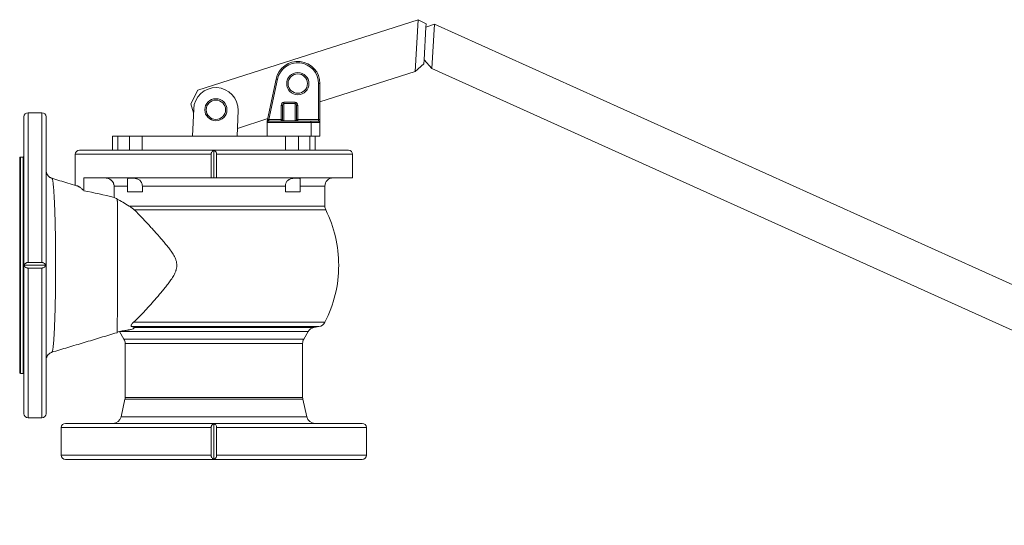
# Model space of a CAD drawing. Header units: millimetres. Extents: x -1139 to 1175, y -419 to 1055.
# Tile 1 of 4: x -1135 to -425, y -158 to 207. Entities that reach past the tile are written whole.
import ezdxf

# ---------------------------------------------------------------- set-up
doc = ezdxf.new("R2010")
doc.units = ezdxf.units.MM

msp = doc.modelspace()

# ---------------------------------------------------------------- linework, layer by layer
at = {"color": 7, "linetype": 'Continuous', "lineweight": 15}
for p, q in [((-847.68, 206.74), (-1006.35, 156.02)), ((-849.82, 169.31), (-847.68, 206.74)), ((-841.85, 203.73), (-847.68, 206.74)), ((-843.33, 177.81), (-841.99, 201.23)), ((-841.85, 203.73), (-841.99, 201.23)), ((-835.85, 203.55), (-841.99, 201.23)), ((-835.85, 203.55), (-837.68, 171.47)), ((-835.85, 203.55), (-95.11, -130.49)), ((-843.33, 177.81), (-843.49, 174.95)), ((-843.33, 177.81), (-837.68, 171.47)), ((-849.82, 169.31), (-843.49, 174.95)), ((-107.44, -157.84), (-837.68, 171.47)), ((-950, 163.94), (-956.09, 134.87)), ((-918.34, 147.4), (-849.82, 169.31)), ((-918.34, 134.66), (-918.34, 160.66)), ((-1006.35, 156.02), (-1011.53, 145.96)), ((-1011.53, 145.96), (-1009.49, 139.59)), ((-1009.39, 142.39), (-1010.14, 122.66)), ((-945.34, 144.82), (-945.34, 134.66)), ((-935.34, 134.66), (-935.34, 144.82)), ((-1131.84, 29.66), (-1131.84, 136.66)), ((-1118.84, 139.66), (-1128.84, 139.66)), ((-1115.84, 29.66), (-1115.84, 136.66)), ((-978.11, 122.66), (-977.41, 141.18)), ((-977.9, 128.37), (-955.99, 135.37)), ((-956.34, 133.56), (-956.34, 132.66)), ((-956.34, 132.66), (-956.34, 122.66)), ((-925.62, 133.66), (-955.34, 133.66)), ((-919.56, 133.66), (-925.62, 133.66)), ((-918.34, 132.99), (-918.34, 134.66)), ((-918.34, 122.66), (-918.34, 132.99)), ((-1067.84, 112.66), (-1067.84, 122.66)), ((-1067.84, 122.66), (-1064.04, 122.66)), ((-1064.04, 122.66), (-1055.76, 122.66)), ((-1055.76, 122.66), (-1046.57, 122.66)), ((-1046.57, 122.66), (-943.12, 122.66)), ((-943.12, 122.66), (-933.93, 122.66)), ((-933.93, 122.66), (-925.65, 122.66)), ((-925.65, 122.66), (-921.84, 122.66)), ((-921.84, 122.66), (-921.84, 112.66)), ((-918.36, 122.66), (-921.84, 122.66)), ((-918.36, 122.66), (-918.34, 122.66)), ((-1134.84, 29.66), (-1134.84, 107.16)), ((-1132.34, 107.66), (-1134.34, 107.66)), ((-1094.84, 109.66), (-1094.84, 87.32)), ((-1091.84, 112.66), (-897.84, 112.66)), ((-996.84, 92.66), (-996.84, 109.66)), ((-994.84, 92.66), (-994.84, 112.5)), ((-992.84, 92.66), (-992.84, 109.66)), ((-894.84, 92.66), (-894.84, 109.66)), ((-1111.59, 92.38), (-1111.58, 92.38)), ((-1088.52, 92.66), (-996.84, 92.66)), ((-1088.52, 83.33), (-1088.52, 92.66)), ((-994.84, 92.66), (-996.84, 92.66)), ((-992.84, 92.66), (-994.84, 92.66)), ((-992.84, 92.66), (-894.84, 92.66)), ((-1066.78, 78.64), (-1066.78, 86.66)), ((-1057, 91.91), (-1057, 82.66)), ((-1046.41, 86.66), (-1046.41, 82.66)), ((-943.28, 82.66), (-943.28, 86.66)), ((-932.69, 82.66), (-932.69, 91.89)), ((-914.84, 72.32), (-914.84, 86.66)), ((-1046.41, 82.66), (-1057, 82.66)), ((-932.69, 82.66), (-943.28, 82.66)), ((-1134.84, -47.84), (-1134.84, 29.66)), ((-1131.84, -77.34), (-1131.84, 29.66)), ((-1116.01, 29.66), (-1131.68, 29.66)), ((-1118.84, 31.66), (-1128.84, 31.66)), ((-1115.84, -77.34), (-1115.84, 29.66)), ((-1118.84, 27.66), (-1128.84, 27.66)), ((-1062.91, -18.04), (-1064.84, -18.48)), ((-1062.85, -18.14), (-1059.65, -23.68)), ((-930.04, -23.68), (-926.84, -18.14)), ((-922.69, -15.23), (-919.06, -14.59)), ((-1058.84, -26.68), (-1058.84, -65.79)), ((-930.84, -65.79), (-930.84, -26.68)), ((-1111.58, -33.06), (-1111.59, -33.05)), ((-1134.34, -48.34), (-1132.34, -48.34)), ((-1058.96, -66.87), (-1061.8, -79.64)), ((-927.89, -79.64), (-930.72, -66.87)), ((-1128.84, -80.34), (-1118.84, -80.34)), ((-1101.84, -84.34), (-887.84, -84.34)), ((-994.84, -84.5), (-994.84, -110.17)), ((-1104.84, -87.34), (-1104.84, -107.34)), ((-996.84, -87.34), (-996.84, -107.34)), ((-992.84, -87.34), (-992.84, -107.34)), ((-884.84, -107.34), (-884.84, -87.34)), ((-1101.84, -110.34), (-887.84, -110.34))]:
    msp.add_line(p, q, dxfattribs=at)
at = {"color": 8, "linetype": 'Continuous', "lineweight": 0}
for p, q in [((-955.11, 134.66), (-949.02, 163.74)), ((-918.34, 160.66), (-919.34, 160.66)), ((-919.34, 160.66), (-919.34, 134.66)), ((-946.34, 144.82), (-945.34, 144.82)), ((-946.34, 144.82), (-946.34, 134.66)), ((-944.34, 147.21), (-944.34, 146.37)), ((-936.34, 147.21), (-944.34, 147.21)), ((-944.34, 133.82), (-944.34, 146.37)), ((-944.34, 146.37), (-936.34, 146.37)), ((-936.34, 147.21), (-936.34, 146.37)), ((-936.34, 146.37), (-936.34, 133.82)), ((-934.34, 144.82), (-935.34, 144.82)), ((-934.34, 134.66), (-934.34, 144.82)), ((-1128.84, 31.66), (-1128.84, 139.66)), ((-1118.84, 31.66), (-1118.84, 139.66)), ((-956.34, 132.66), (-924.64, 132.66)), ((-955.34, 134.11), (-955.34, 133.66)), ((-946.34, 134.66), (-955.11, 134.66)), ((-946.34, 134.66), (-946.34, 133.66)), ((-946.34, 134.66), (-945.34, 134.66)), ((-944.34, 133.82), (-944.34, 133.66)), ((-936.34, 133.82), (-944.34, 133.82)), ((-936.34, 133.82), (-936.34, 133.66)), ((-935.34, 134.66), (-934.34, 134.66)), ((-934.34, 133.66), (-934.34, 134.66)), ((-919.34, 134.66), (-934.34, 134.66)), ((-924.64, 132.66), (-924.64, 122.66)), ((-924.64, 132.66), (-918.58, 132.66)), ((-919.34, 133.83), (-919.34, 134.66)), ((-918.34, 134.66), (-919.34, 134.66)), ((-918.36, 132.99), (-918.36, 122.66)), ((-918.34, 132.99), (-918.36, 132.99)), ((-1064.04, 122.66), (-1064.04, 112.66)), ((-1055.76, 112.66), (-1055.76, 122.66)), ((-1046.57, 122.66), (-1046.57, 112.66)), ((-943.12, 112.66), (-943.12, 122.66)), ((-933.93, 122.66), (-933.93, 112.66)), ((-925.65, 112.66), (-925.65, 122.66)), ((-1134.34, 29.66), (-1134.34, 107.66)), ((-1132.34, 29.66), (-1132.34, 107.66)), ((-1094.84, 109.66), (-996.84, 109.66)), ((-992.84, 109.66), (-894.84, 109.66)), ((-1066.78, 86.66), (-1057, 86.66)), ((-1046.41, 86.66), (-943.28, 86.66)), ((-932.69, 86.66), (-914.84, 86.66)), ((-1055.95, 72.32), (-914.84, 72.32)), ((-1052.3, 69.66), (-914.22, 69.66)), ((-1134.34, -48.34), (-1134.34, 29.66)), ((-1132.34, -48.34), (-1132.34, 29.66)), ((-1128.84, -80.34), (-1128.84, 27.66)), ((-1118.84, -80.34), (-1118.84, 27.66)), ((-1052.76, -11.42), (-914.77, -11.42)), ((-1062.85, -18.14), (-926.84, -18.14)), ((-1054, -14.59), (-919.06, -14.59)), ((-1052.32, -15.23), (-922.69, -15.23)), ((-1059.65, -23.68), (-930.04, -23.68)), ((-1058.84, -26.68), (-930.84, -26.68)), ((-1058.96, -66.87), (-930.72, -66.87)), ((-1058.84, -65.79), (-930.84, -65.79)), ((-1061.8, -79.64), (-927.89, -79.64)), ((-1104.84, -87.34), (-996.84, -87.34)), ((-992.84, -87.34), (-884.84, -87.34)), ((-1104.84, -107.34), (-996.84, -107.34)), ((-992.84, -107.34), (-884.84, -107.34))]:
    msp.add_line(p, q, dxfattribs=at)
at = {"color": 8, "linetype": 'Continuous', "lineweight": 0, "flags": 128}
for points in [[(-950, 163.94), (-949.98, 163.94), (-949.93, 163.93), (-949.84, 163.91), (-949.72, 163.88), (-949.57, 163.85), (-949.4, 163.81), (-949.22, 163.78), (-949.02, 163.74)], [(-955.34, 134.11), (-955.54, 134.1), (-955.73, 134.07), (-955.9, 134.02), (-956.05, 133.95), (-956.17, 133.87), (-956.27, 133.77), (-956.32, 133.67), (-956.34, 133.56)], [(-956.32, 133.76), (-956.29, 133.86), (-956.22, 133.94), (-956.12, 134.01), (-956, 134.07), (-955.86, 134.1), (-955.69, 134.13), (-955.52, 134.13), (-955.34, 134.11)], [(-956.09, 134.87), (-956.07, 134.86), (-956.02, 134.85), (-955.93, 134.83), (-955.8, 134.81), (-955.66, 134.78), (-955.49, 134.74), (-955.3, 134.7), (-955.11, 134.66)], [(-955.11, 134.66), (-955.19, 134.47), (-955.27, 134.28), (-955.34, 134.11)]]:
    msp.add_lwpolyline(points, dxfattribs=at)
at = {"color": 7, "linetype": 'Continuous', "lineweight": 15, "flags": 128}
for points in [[(-956.09, 134.87), (-956.17, 134.48), (-956.25, 134.11), (-956.32, 133.76)], [(-1111.56, -33.05), (-1111.57, -33.06), (-1111.57, -33.06), (-1111.57, -33.06)]]:
    msp.add_lwpolyline(points, dxfattribs=at)
at = {"color": 7, "linetype": 'Continuous', "lineweight": 15}
for centre, radius in [((-934.34, 160.66), 8), ((-934.34, 160.66), 7), ((-993.4, 141.78), 8), ((-993.4, 141.78), 7)]:
    msp.add_circle(centre, radius, dxfattribs=at)
for centre, radius, start, end in [((-934.34, 160.66), 16, 0, 168.17464), ((-993.4, 141.78), 16, 357.82264, 177.82264), ((-1128.84, 136.66), 3, 90, 180), ((-1118.84, 136.66), 3, 0, 90), ((-955.34, 133.56), 1, 168.17464, 180), ((-955.34, 132.66), 1, 90, 180), ((-946.34, 134.66), 1, 270, 0), ((-934.34, 134.66), 1, 180, 270), ((-1134.34, 107.16), 0.5, 90, 180), ((-1132.34, 108.16), 0.5, 270, 0), ((-1091.84, 109.66), 3, 90, 180), ((-897.84, 109.66), 3, 0, 90), ((-908.84, 86.66), 6, 90, 180), ((-908.84, 72.32), 6, 180, 206.38433), ((-994.84, 29.66), 90, 0, 26.38433), ((-994.84, 29.66), 90, 332.84028, 0), ((-920.11, -8.68), 6, 280, 332.84028), ((-1068.04, -21.14), 6, 30, 31.11668), ((-921.64, -21.14), 6, 100, 150), ((-1064.84, -26.68), 6, 0, 30), ((-924.84, -26.68), 6, 150, 180), ((-1134.34, -47.84), 0.5, 180, 270), ((-1132.34, -48.84), 0.5, 0, 90), ((-1063.84, -65.79), 5, 347.47119, 0), ((-925.84, -65.79), 5, 180, 192.52881), ((-1128.84, -77.34), 3, 180, 270), ((-1118.84, -77.34), 3, 270, 0), ((-1101.84, -87.34), 3, 90, 180), ((-1067.66, -78.34), 6, 270, 347.47119), ((-922.03, -78.34), 6, 192.52881, 270), ((-887.84, -87.34), 3, 0, 90), ((-1101.84, -107.34), 3, 180, 270), ((-887.84, -107.34), 3, 270, 0)]:
    msp.add_arc(centre, radius, start, end, dxfattribs=at)
at = {"color": 8, "linetype": 'Continuous', "lineweight": 0}
for centre, radius, start, end in [((-934.34, 160.66), 15, 0, 168.17464), ((-925.63, 132.67), 0.991, 359.46329, 89.45297), ((-919.57, 132.67), 0.991, 359.46329, 89.45297), ((-919.39, 132.78), 1.05, 11.70884, 87.42712), ((-919.27, 132.9), 0.929, 5.55894, 94.64542)]:
    msp.add_arc(centre, radius, start, end, dxfattribs=at)
for centre, major_axis, ratio, start_param, end_param in [((-944.34, 144.82), (0, -2.39), 0.838444, 3.141593, 4.712389), ((-944.34, 144.82), (0, 1.55), 0.646442, 0, 1.570796), ((-936.34, 144.82), (0, 2.39), 0.838444, 4.712389, 6.283185), ((-936.34, 144.82), (0, 1.55), 0.646442, 4.712389, 6.283185), ((-944.34, 134.66), (1, 0), 0.838444, 3.141593, 4.712389), ((-936.34, 134.66), (1, 0), 0.838444, 4.712389, 6.283185), ((-919.56, 134.66), (0, 1), 0.392721, 3.141593, 3.722312), ((-918.58, 134.66), (0, 2), 0.196361, 3.141593, 3.722312)]:
    msp.add_ellipse(centre, major_axis=major_axis, ratio=ratio, start_param=start_param, end_param=end_param, dxfattribs=at)
at = {"color": 7, "linetype": 'Continuous', "lineweight": 15}
for points, knots in [([(-996.84, 109.66), (-996.84, 109.84), (-996.83, 110.02), (-996.77, 110.37), (-996.72, 110.54), (-996.54, 111.02), (-996.38, 111.31), (-996, 111.78), (-995.78, 111.98), (-995.33, 112.29), (-995.09, 112.41), (-994.84, 112.5)], [0, 0, 0, 0, 0.125, 0.125, 0.25, 0.25, 0.5, 0.5, 0.75, 0.75, 1, 1, 1, 1]), ([(-994.84, 112.5), (-994.6, 112.41), (-994.36, 112.29), (-993.9, 111.98), (-993.68, 111.78), (-993.31, 111.31), (-993.14, 111.02), (-992.97, 110.54), (-992.92, 110.37), (-992.86, 110.02), (-992.84, 109.84), (-992.84, 109.66)], [0, 0, 0, 0, 0.25, 0.25, 0.5, 0.5, 0.75, 0.75, 0.875, 0.875, 1, 1, 1, 1]), ([(-1111.56, 92.38), (-1111.84, 92.48), (-1112.36, 92.65), (-1113.04, 93.03), (-1113.67, 93.48), (-1114.2, 93.99), (-1114.67, 94.54), (-1115.06, 95.14), (-1115.39, 95.8), (-1115.64, 96.53), (-1115.81, 97.29), (-1115.83, 97.84), (-1115.84, 98.13)], [0, 0, 0, 0, 0.113075, 0.214266, 0.303565, 0.415155, 0.499994, 0.584836, 0.696434, 0.785738, 0.886929, 1, 1, 1, 1]), ([(-1093.86, 87.02), (-1095.93, 87.65), (-1101.82, 89.42), (-1107.74, 91.21), (-1111.59, 92.38)], [0, 0, 0, 0, 0.3506508, 1, 1, 1, 1]), ([(-1111.57, 92.38), (-1111.57, 92.38), (-1111.57, 92.38), (-1111.57, 92.38), (-1111.56, 92.38)], [0, 0, 0, 0, 0.000399, 1, 1, 1, 1]), ([(-1066.78, 86.66), (-1066.78, 87.08), (-1066.83, 87.48), (-1066.97, 88.09), (-1067.03, 88.29), (-1067.16, 88.68), (-1067.24, 88.87), (-1067.42, 89.24), (-1067.52, 89.42), (-1067.74, 89.77), (-1067.86, 89.94), (-1068.24, 90.43), (-1068.53, 90.73), (-1069, 91.14), (-1069.16, 91.27), (-1069.5, 91.5), (-1069.67, 91.62), (-1070.21, 91.93), (-1070.58, 92.1), (-1071.36, 92.38), (-1071.76, 92.49), (-1072.37, 92.59), (-1072.57, 92.62), (-1072.98, 92.65), (-1073.19, 92.66), (-1073.4, 92.66)], [0, 0, 0, 0, 0.125, 0.125, 0.1875, 0.1875, 0.25, 0.25, 0.3125, 0.3125, 0.375, 0.375, 0.5, 0.5, 0.5625, 0.5625, 0.625, 0.625, 0.75, 0.75, 0.875, 0.875, 0.9375, 0.9375, 1, 1, 1, 1]), ([(-1057, 91.91), (-1057, 91.92), (-1057.01, 92.03), (-1056.96, 92.18), (-1056.81, 92.36), (-1056.52, 92.47), (-1056.08, 92.54), (-1055.47, 92.58), (-1054.7, 92.58), (-1053.79, 92.56), (-1052.77, 92.49), (-1051.67, 92.36), (-1050.59, 92.13), (-1049.55, 91.76), (-1048.68, 91.29), (-1047.95, 90.69), (-1047.4, 90.04), (-1046.97, 89.31), (-1046.66, 88.52), (-1046.46, 87.67), (-1046.41, 87.03), (-1046.41, 86.7), (-1046.41, 86.66)], [0, 0, 0, 0, 0.001731, 0.049148, 0.097656, 0.151168, 0.205896, 0.26636, 0.328408, 0.391909, 0.457269, 0.520217, 0.585336, 0.642529, 0.70202, 0.750618, 0.800781, 0.847145, 0.894707, 0.943913, 0.994405, 1, 1, 1, 1]), ([(-943.28, 86.66), (-943.27, 86.91), (-943.25, 87.42), (-943.11, 88.22), (-942.84, 89.05), (-942.42, 89.86), (-941.86, 90.57), (-941.2, 91.15), (-940.45, 91.6), (-939.67, 91.94), (-938.84, 92.19), (-937.97, 92.36), (-937.08, 92.48), (-936.16, 92.54), (-935.28, 92.58), (-934.47, 92.58), (-933.77, 92.56), (-933.22, 92.49), (-932.86, 92.35), (-932.7, 92.17), (-932.7, 91.96), (-932.71, 91.89)], [0, 0, 0, 0, 0.0416907, 0.084142, 0.1356084, 0.188653, 0.238464, 0.2899318, 0.3364822, 0.3843512, 0.4317514, 0.4802415, 0.5337345, 0.5884426, 0.6488849, 0.7109107, 0.774388, 0.8397253, 0.9026506, 0.9677454, 1, 1, 1, 1]), ([(-1093.86, 87.02), (-1093.77, 87.01), (-1093.56, 86.99), (-1093.16, 86.88), (-1092.67, 86.67), (-1092.13, 86.34), (-1091.53, 85.92), (-1090.86, 85.41), (-1090.14, 84.8), (-1089.36, 84.11), (-1088.8, 83.59), (-1088.52, 83.33)], [0, 0, 0, 0, 0.090588, 0.202017, 0.31343, 0.425792, 0.538158, 0.653217, 0.76828, 0.884139, 1, 1, 1, 1]), ([(-1064.73, -18.95), (-1064.72, -18.96), (-1064.72, -18.98), (-1064.71, -19), (-1064.7, -19.04), (-1064.7, -19.05), (-1064.68, -19.02), (-1064.67, -18.89), (-1064.64, -18.53), (-1064.62, -17.97), (-1064.59, -17.14), (-1064.57, -16.13), (-1064.54, -14.95), (-1064.52, -13.64), (-1064.5, -12.13), (-1064.47, -10.41), (-1064.45, -8.5), (-1064.43, -6.39), (-1064.41, -4.1), (-1064.39, -1.61), (-1064.37, 1.06), (-1064.36, 3.92), (-1064.34, 6.95), (-1064.33, 10.08), (-1064.32, 13.31), (-1064.31, 16.59), (-1064.3, 19.87), (-1064.29, 23.15), (-1064.29, 26.41), (-1064.29, 29.68), (-1064.29, 32.97), (-1064.29, 36.3), (-1064.29, 39.63), (-1064.3, 42.95), (-1064.3, 46.22), (-1064.31, 49.4), (-1064.32, 52.48), (-1064.33, 55.44), (-1064.33, 58.28), (-1064.34, 60.97), (-1064.36, 63.49), (-1064.37, 65.81), (-1064.38, 67.93), (-1064.39, 69.83), (-1064.4, 71.51), (-1064.42, 72.98), (-1064.43, 74.26), (-1064.44, 75.32), (-1064.45, 76.19), (-1064.46, 76.89), (-1064.47, 77.24), (-1064.47, 77.42)], [0, 0, 0, 0, 0.003614, 0.010109, 0.017964, 0.026296, 0.034559, 0.053864, 0.073067, 0.095966, 0.119041, 0.14241, 0.162998, 0.183909, 0.205181, 0.226837, 0.248864, 0.270854, 0.293179, 0.315785, 0.338613, 0.362019, 0.385506, 0.408985, 0.432375, 0.455611, 0.478219, 0.500567, 0.522646, 0.544451, 0.566654, 0.589139, 0.611899, 0.634926, 0.658165, 0.681134, 0.704184, 0.727238, 0.750212, 0.773439, 0.796434, 0.819137, 0.84149, 0.863478, 0.884712, 0.905577, 0.926096, 0.946306, 0.964376, 0.982257, 1, 1, 1, 1]), ([(-1064.47, 77.42), (-1063.22, 76.72), (-1061.88, 75.94), (-1059.03, 74.22), (-1057.53, 73.3), (-1055.95, 72.32)], [0, 0, 0, 0, 0.5, 0.5, 1, 1, 1, 1]), ([(-1055.95, 72.32), (-1055.28, 71.91), (-1054.63, 71.49), (-1053.4, 70.61), (-1052.81, 70.15), (-1052.3, 69.66)], [0, 0, 0, 0, 0.5, 0.5, 1, 1, 1, 1]), ([(-1052.3, 69.66), (-1051.12, 68.53), (-1049.91, 67.32), (-1047.41, 64.77), (-1046.13, 63.42), (-1043.48, 60.6), (-1042.12, 59.13), (-1040.02, 56.82), (-1039.3, 56.04), (-1037.86, 54.44), (-1037.12, 53.62), (-1034.91, 51.13), (-1033.41, 49.43), (-1031.14, 46.78), (-1030.38, 45.88), (-1028.87, 44.05), (-1028.12, 43.11), (-1026.64, 41.18), (-1025.91, 40.2), (-1024.87, 38.66), (-1024.53, 38.14), (-1023.88, 37.07), (-1023.58, 36.53), (-1023, 35.42), (-1022.73, 34.85), (-1022.38, 33.97), (-1022.27, 33.67), (-1022.07, 33.06), (-1021.98, 32.75), (-1021.74, 31.81), (-1021.63, 31.18), (-1021.53, 29.9), (-1021.54, 29.24), (-1021.66, 27.95), (-1021.78, 27.32), (-1022.02, 26.39), (-1022.12, 26.08), (-1022.32, 25.48), (-1022.44, 25.18), (-1023.03, 23.71), (-1023.62, 22.6), (-1024.57, 20.99), (-1024.91, 20.46), (-1025.59, 19.43), (-1025.93, 18.93), (-1026.99, 17.43), (-1027.71, 16.47), (-1029.16, 14.59), (-1029.9, 13.67), (-1031.37, 11.86), (-1032.1, 10.97), (-1033.57, 9.22), (-1034.3, 8.35), (-1035.76, 6.66), (-1036.49, 5.82), (-1038.64, 3.35), (-1040.04, 1.77), (-1042.77, -1.24), (-1044.09, -2.68), (-1046.68, -5.43), (-1047.94, -6.73), (-1050.39, -9.19), (-1051.59, -10.35), (-1052.76, -11.42)], [0, 0, 0, 0, 0.0625, 0.0625, 0.125, 0.125, 0.1875, 0.1875, 0.21875, 0.21875, 0.25, 0.25, 0.3125, 0.3125, 0.34375, 0.34375, 0.375, 0.375, 0.40625, 0.40625, 0.421875, 0.421875, 0.4375, 0.4375, 0.453125, 0.453125, 0.460937, 0.460937, 0.46875, 0.46875, 0.484375, 0.484375, 0.5, 0.5, 0.515625, 0.515625, 0.523437, 0.523437, 0.53125, 0.53125, 0.5625, 0.5625, 0.578125, 0.578125, 0.59375, 0.59375, 0.625, 0.625, 0.65625, 0.65625, 0.6875, 0.6875, 0.71875, 0.71875, 0.75, 0.75, 0.8125, 0.8125, 0.875, 0.875, 0.9375, 0.9375, 1, 1, 1, 1]), ([(-1131.68, 29.66), (-1131.59, 29.91), (-1131.47, 30.15), (-1131.16, 30.6), (-1130.96, 30.82), (-1130.49, 31.2), (-1130.2, 31.36), (-1129.72, 31.54), (-1129.55, 31.58), (-1129.2, 31.65), (-1129.03, 31.66), (-1128.84, 31.66)], [0, 0, 0, 0, 0.25, 0.25, 0.5, 0.5, 0.75, 0.75, 0.875, 0.875, 1, 1, 1, 1]), ([(-1128.84, 27.66), (-1129.03, 27.66), (-1129.2, 27.68), (-1129.55, 27.74), (-1129.72, 27.79), (-1130.2, 27.96), (-1130.49, 28.13), (-1130.96, 28.5), (-1131.16, 28.72), (-1131.47, 29.18), (-1131.59, 29.41), (-1131.68, 29.66)], [0, 0, 0, 0, 0.125, 0.125, 0.25, 0.25, 0.5, 0.5, 0.75, 0.75, 1, 1, 1, 1]), ([(-1118.84, 31.66), (-1118.66, 31.66), (-1118.48, 31.65), (-1118.14, 31.58), (-1117.96, 31.54), (-1117.48, 31.36), (-1117.2, 31.2), (-1116.72, 30.82), (-1116.53, 30.6), (-1116.21, 30.15), (-1116.09, 29.91), (-1116.01, 29.66)], [0, 0, 0, 0, 0.125, 0.125, 0.25, 0.25, 0.5, 0.5, 0.75, 0.75, 1, 1, 1, 1]), ([(-1116.01, 29.66), (-1116.09, 29.41), (-1116.21, 29.18), (-1116.53, 28.72), (-1116.72, 28.5), (-1117.2, 28.13), (-1117.49, 27.96), (-1117.96, 27.79), (-1118.14, 27.74), (-1118.48, 27.68), (-1118.66, 27.66), (-1118.84, 27.66)], [0, 0, 0, 0, 0.25, 0.25, 0.5, 0.5, 0.75, 0.75, 0.875, 0.875, 1, 1, 1, 1]), ([(-1052.76, -11.42), (-1053.1, -11.73), (-1053.41, -12.04), (-1053.92, -12.64), (-1054.14, -12.93), (-1054.37, -13.35), (-1054.44, -13.49), (-1054.52, -13.76), (-1054.54, -13.88), (-1054.53, -14.13), (-1054.49, -14.24), (-1054.37, -14.39), (-1054.32, -14.44), (-1054.18, -14.52), (-1054.1, -14.56), (-1054, -14.59)], [0, 0, 0, 0, 0.25, 0.25, 0.5, 0.5, 0.625, 0.625, 0.75, 0.75, 0.875, 0.875, 0.9375, 0.9375, 1, 1, 1, 1]), ([(-1111.59, -33.05), (-1107.76, -31.9), (-1099.99, -29.55), (-1088.3, -26.03), (-1076.5, -22.48), (-1068.66, -20.13), (-1064.73, -18.95)], [0, 0, 0, 0, 0.2431032, 0.4942815, 0.7465904, 1, 1, 1, 1]), ([(-1052.32, -15.23), (-1052.26, -15.26), (-1052.23, -15.3), (-1052.21, -15.38), (-1052.22, -15.42), (-1052.26, -15.5), (-1052.29, -15.55), (-1052.38, -15.63), (-1052.43, -15.67), (-1052.59, -15.79), (-1052.72, -15.87), (-1053.01, -16.02), (-1053.16, -16.1), (-1053.65, -16.31), (-1054.01, -16.43), (-1054.73, -16.66), (-1055.11, -16.75), (-1055.67, -16.87), (-1055.86, -16.91), (-1056.23, -16.98), (-1056.42, -17.01), (-1056.96, -17.11), (-1057.31, -17.16), (-1057.99, -17.27), (-1058.32, -17.32), (-1058.94, -17.41), (-1059.23, -17.46), (-1059.78, -17.55), (-1060.04, -17.59), (-1060.54, -17.67), (-1060.77, -17.71), (-1061.4, -17.81), (-1061.76, -17.87), (-1062.61, -18), (-1062.91, -18.04), (-1062.91, -18.04)], [0, 0, 0, 0, 0.015625, 0.015625, 0.03125, 0.03125, 0.046875, 0.046875, 0.0625, 0.0625, 0.09375, 0.09375, 0.125, 0.125, 0.1875, 0.1875, 0.25, 0.25, 0.28125, 0.28125, 0.3125, 0.3125, 0.375, 0.375, 0.4375, 0.4375, 0.5, 0.5, 0.5625, 0.5625, 0.625, 0.625, 0.75, 0.75, 1, 1, 1, 1]), ([(-1115.84, -38.8), (-1115.83, -38.52), (-1115.81, -37.97), (-1115.64, -37.2), (-1115.39, -36.47), (-1115.06, -35.82), (-1114.67, -35.21), (-1114.2, -34.66), (-1113.67, -34.16), (-1113.04, -33.71), (-1112.36, -33.33), (-1111.84, -33.15), (-1111.56, -33.06)], [0, 0, 0, 0, 0.11307, 0.214264, 0.303572, 0.415174, 0.500017, 0.584854, 0.696442, 0.785739, 0.886927, 1, 1, 1, 1]), ([(-996.84, -87.34), (-996.84, -87.16), (-996.83, -86.98), (-996.77, -86.63), (-996.72, -86.46), (-996.54, -85.98), (-996.38, -85.69), (-996, -85.22), (-995.78, -85.02), (-995.33, -84.71), (-995.09, -84.59), (-994.84, -84.5)], [0, 0, 0, 0, 0.125, 0.125, 0.25, 0.25, 0.5, 0.5, 0.75, 0.75, 1, 1, 1, 1]), ([(-994.84, -84.5), (-994.6, -84.59), (-994.36, -84.71), (-993.9, -85.02), (-993.68, -85.22), (-993.31, -85.7), (-993.14, -85.98), (-992.97, -86.46), (-992.92, -86.63), (-992.86, -86.98), (-992.84, -87.16), (-992.84, -87.34)], [0, 0, 0, 0, 0.25, 0.25, 0.5, 0.5, 0.75, 0.75, 0.875, 0.875, 1, 1, 1, 1]), ([(-994.84, -110.17), (-995.09, -110.09), (-995.33, -109.97), (-995.78, -109.65), (-996, -109.46), (-996.38, -108.98), (-996.54, -108.7), (-996.72, -108.22), (-996.77, -108.04), (-996.83, -107.7), (-996.84, -107.52), (-996.84, -107.34)], [0, 0, 0, 0, 0.25, 0.25, 0.5, 0.5, 0.75, 0.75, 0.875, 0.875, 1, 1, 1, 1]), ([(-992.84, -107.34), (-992.84, -107.52), (-992.86, -107.7), (-992.92, -108.05), (-992.97, -108.22), (-993.14, -108.7), (-993.31, -108.98), (-993.69, -109.46), (-993.9, -109.65), (-994.36, -109.97), (-994.6, -110.09), (-994.84, -110.17)], [0, 0, 0, 0, 0.125, 0.125, 0.25, 0.25, 0.5, 0.5, 0.75, 0.75, 1, 1, 1, 1])]:
    msp.add_open_spline(points, degree=3, knots=knots, dxfattribs=at)
at = {"color": 8, "linetype": 'Continuous', "lineweight": 0}
msp.add_open_spline([(-1111.56, 92.38), (-1111.53, 92.36), (-1111.47, 92.32), (-1111.37, 92.13), (-1111.27, 91.83), (-1111.17, 91.42), (-1111.07, 90.91), (-1110.95, 90.22), (-1110.83, 89.31), (-1110.69, 88.14), (-1110.55, 86.77), (-1110.41, 85.21), (-1110.28, 83.46), (-1110.14, 81.55), (-1110.02, 79.49), (-1109.9, 77.3), (-1109.78, 74.94), (-1109.67, 72.41), (-1109.56, 69.71), (-1109.46, 66.91), (-1109.37, 64.03), (-1109.29, 61.09), (-1109.22, 58.01), (-1109.16, 54.81), (-1109.1, 51.5), (-1109.05, 48.15), (-1109.01, 44.79), (-1108.98, 41.43), (-1108.96, 37.99), (-1108.94, 34.49), (-1108.93, 30.95), (-1108.93, 27.44), (-1108.94, 23.97), (-1108.96, 20.56), (-1108.99, 17.14), (-1109.02, 13.73), (-1109.06, 10.34), (-1109.11, 7.04), (-1109.17, 3.85), (-1109.23, 0.76), (-1109.31, -2.26), (-1109.39, -5.22), (-1109.48, -8.08), (-1109.58, -10.81), (-1109.68, -13.38), (-1109.79, -15.81), (-1109.9, -18.11), (-1110.02, -20.29), (-1110.15, -22.34), (-1110.28, -24.21), (-1110.41, -25.9), (-1110.55, -27.42), (-1110.68, -28.78), (-1110.82, -29.96), (-1110.96, -30.97), (-1111.1, -31.78), (-1111.23, -32.39), (-1111.36, -32.78), (-1111.47, -33), (-1111.53, -33.04), (-1111.56, -33.05)], degree=3, knots=[0, 0, 0, 0, 0.012895, 0.026583, 0.039986, 0.053389, 0.066882, 0.080375, 0.098276, 0.11619, 0.134092, 0.152496, 0.170916, 0.189321, 0.20715, 0.224992, 0.242821, 0.261167, 0.279528, 0.297873, 0.315494, 0.333128, 0.350748, 0.368891, 0.387048, 0.40519, 0.422641, 0.440105, 0.457555, 0.475522, 0.493503, 0.51147, 0.528869, 0.546281, 0.563679, 0.581589, 0.599513, 0.617423, 0.634839, 0.652269, 0.669686, 0.687604, 0.705538, 0.723457, 0.740953, 0.758462, 0.775958, 0.79394, 0.811937, 0.82992, 0.847647, 0.865388, 0.883116, 0.901333, 0.919564, 0.93778, 0.955438, 0.973148, 0.986945, 1, 1, 1, 1], dxfattribs=at)
at = {"color": 7, "linetype": 'Continuous', "lineweight": 15}
for points in [[(-1088.52, 83.33), (-1081.23, 81.98), (-1073.98, 80.43), (-1066.78, 78.64)], [(-1066.78, 78.64), (-1066.05, 78.28), (-1065.28, 77.87), (-1064.47, 77.42)], [(-1054, -14.59), (-1053.25, -14.82), (-1052.69, -15.03), (-1052.32, -15.23)]]:
    msp.add_open_spline(points, degree=3, dxfattribs=at)

doc.saveas('drawing.dxf')
